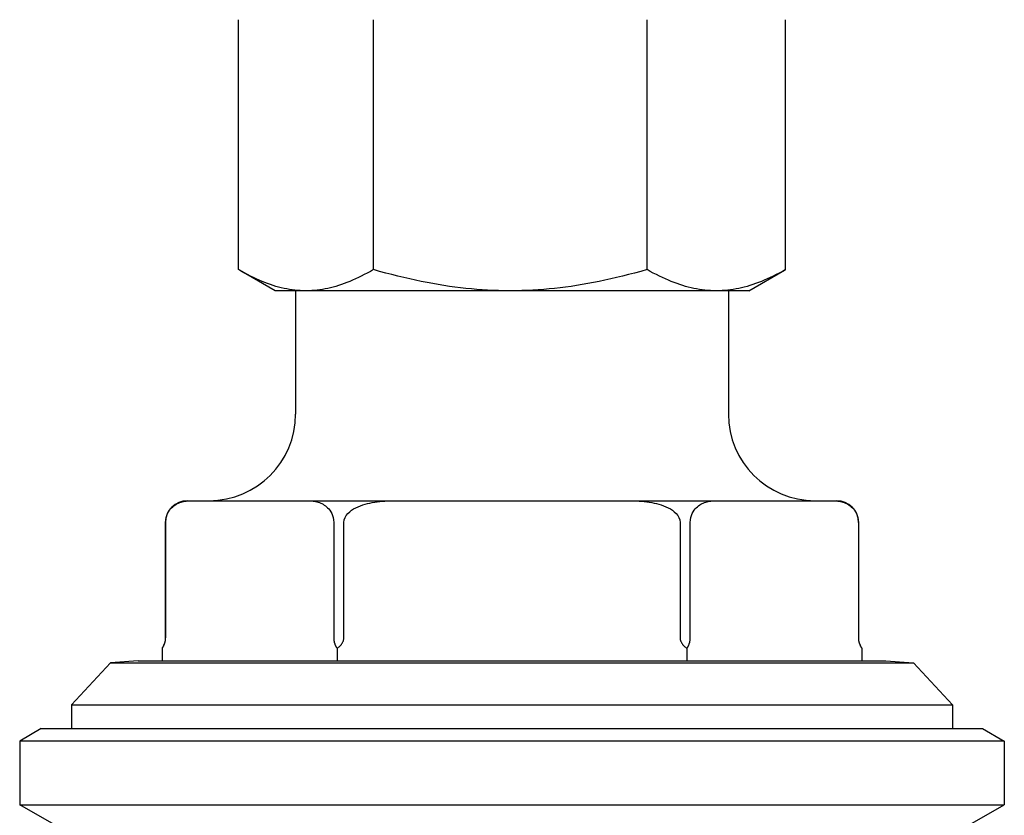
# Model space of a CAD drawing. Header units: millimetres. Extents: x 76 to 4093, y 0 to 405.
# Tile 2 of 9: x 311 to 356, y 215 to 252. Entities that reach past the tile are written whole.
import ezdxf

# ---------------------------------------------------------------- set-up
doc = ezdxf.new("R2010")
doc.units = ezdxf.units.MM
doc.layers.add('DETAIL', color=2, linetype='Continuous')

msp = doc.modelspace()

# ---------------------------------------------------------------- linework, layer by layer
at = {"layer": 'DETAIL'}
for p, q in [((321.102, 239.991), (321.102, 251.535)), ((327.341, 239.991), (327.341, 251.535)), ((339.985, 239.991), (339.985, 251.535)), ((346.389, 239.991), (346.389, 251.535)), ((322.795, 239.013), (321.156, 239.959)), ((344.696, 239.013), (346.335, 239.959)), ((324.202, 239.013), (322.795, 239.013)), ((323.745, 239.013), (323.745, 233.313)), ((324.241, 239.013), (324.202, 239.013)), ((333.624, 239.013), (324.241, 239.013)), ((333.703, 239.013), (333.624, 239.013)), ((343.167, 239.013), (333.703, 239.013)), ((343.207, 239.013), (343.167, 239.013)), ((344.696, 239.013), (343.207, 239.013)), ((343.745, 239.013), (343.745, 233.313)), ((318.734, 229.313), (318.913, 229.313)), ((318.913, 229.313), (321.621, 229.313)), ((321.621, 229.313), (324.329, 229.313)), ((324.329, 229.313), (328.329, 229.313)), ((328.329, 229.313), (333.745, 229.313)), ((333.745, 229.313), (339.162, 229.313)), ((339.162, 229.313), (343.162, 229.313)), ((343.162, 229.313), (345.87, 229.313)), ((345.87, 229.313), (348.578, 229.313)), ((348.578, 229.313), (348.757, 229.313)), ((317.734, 228.313), (317.734, 222.979)), ((317.737, 222.979), (317.737, 228.313)), ((325.506, 228.313), (325.506, 222.979)), ((325.977, 222.979), (325.977, 228.313)), ((341.514, 228.313), (341.514, 222.979)), ((341.985, 222.979), (341.985, 228.313)), ((349.754, 228.313), (349.754, 222.979)), ((349.757, 228.313), (349.757, 222.979)), ((317.58, 222.498), (317.58, 221.924)), ((325.663, 222.498), (325.663, 221.924)), ((341.828, 222.498), (341.828, 221.924)), ((349.911, 222.498), (349.911, 221.924)), ((315.19, 221.824), (313.396, 219.882)), ((316.463, 221.924), (315.19, 221.824)), ((315.19, 221.824), (352.301, 221.824)), ((316.463, 221.924), (351.028, 221.924)), ((351.028, 221.924), (352.301, 221.824)), ((352.301, 221.824), (354.095, 219.882)), ((313.396, 219.882), (354.095, 219.882)), ((313.396, 219.882), (313.396, 218.79)), ((354.095, 219.882), (354.095, 218.79)), ((311.995, 218.79), (310.995, 218.213)), ((311.995, 218.79), (355.495, 218.79)), ((355.495, 218.79), (356.495, 218.213)), ((356.495, 218.213), (310.995, 218.213)), ((310.995, 218.213), (310.995, 215.272)), ((356.495, 218.213), (356.495, 215.272)), ((310.995, 215.272), (356.495, 215.272)), ((312.695, 214.29), (310.995, 215.272)), ((354.795, 214.29), (356.495, 215.272))]:
    msp.add_line(p, q, dxfattribs=at)
at = {"layer": 'DETAIL', "flags": 128}
for points in [[(324.202, 239.013), (324.078, 239.015), (323.954, 239.02), (323.83, 239.029), (323.707, 239.041), (323.583, 239.057), (323.459, 239.075), (323.335, 239.097), (323.211, 239.122), (323.086, 239.151), (322.961, 239.182), (322.835, 239.217), (322.709, 239.256), (322.581, 239.297), (322.453, 239.343), (322.324, 239.391), (322.194, 239.443), (322.063, 239.498), (321.93, 239.557), (321.796, 239.62), (321.661, 239.687), (321.524, 239.757), (321.385, 239.831), (321.244, 239.909), (321.102, 239.991)], [(327.341, 239.991), (327.199, 239.909), (327.058, 239.831), (326.919, 239.757), (326.782, 239.687), (326.647, 239.62), (326.513, 239.557), (326.38, 239.498), (326.249, 239.443), (326.119, 239.391), (325.99, 239.343), (325.862, 239.297), (325.735, 239.256), (325.608, 239.217), (325.482, 239.182), (325.357, 239.151), (325.233, 239.122), (325.108, 239.097), (324.984, 239.075), (324.86, 239.057), (324.737, 239.041), (324.613, 239.029), (324.489, 239.02), (324.365, 239.015), (324.241, 239.013)], [(333.624, 239.013), (333.372, 239.015), (333.121, 239.02), (332.87, 239.029), (332.619, 239.041), (332.369, 239.057), (332.118, 239.075), (331.867, 239.097), (331.615, 239.122), (331.362, 239.151), (331.108, 239.182), (330.854, 239.217), (330.597, 239.256), (330.34, 239.297), (330.08, 239.343), (329.819, 239.391), (329.555, 239.443), (329.289, 239.498), (329.02, 239.557), (328.749, 239.62), (328.474, 239.687), (328.197, 239.757), (327.915, 239.831), (327.63, 239.909), (327.341, 239.991)], [(339.985, 239.991), (339.696, 239.909), (339.411, 239.831), (339.13, 239.757), (338.852, 239.687), (338.578, 239.62), (338.306, 239.557), (338.038, 239.498), (337.772, 239.443), (337.508, 239.391), (337.246, 239.343), (336.987, 239.297), (336.729, 239.256), (336.473, 239.217), (336.218, 239.182), (335.964, 239.151), (335.712, 239.122), (335.46, 239.097), (335.209, 239.075), (334.958, 239.057), (334.707, 239.041), (334.456, 239.029), (334.206, 239.02), (333.954, 239.015), (333.703, 239.013)], [(343.167, 239.013), (343.04, 239.015), (342.912, 239.02), (342.785, 239.029), (342.658, 239.041), (342.531, 239.057), (342.404, 239.075), (342.277, 239.097), (342.15, 239.122), (342.022, 239.151), (341.893, 239.182), (341.764, 239.217), (341.634, 239.256), (341.504, 239.297), (341.372, 239.343), (341.24, 239.391), (341.106, 239.443), (340.971, 239.498), (340.835, 239.557), (340.698, 239.62), (340.559, 239.687), (340.418, 239.757), (340.276, 239.831), (340.131, 239.909), (339.985, 239.991)], [(346.389, 239.991), (346.243, 239.909), (346.098, 239.831), (345.956, 239.757), (345.815, 239.687), (345.676, 239.62), (345.539, 239.557), (345.403, 239.498), (345.268, 239.443), (345.134, 239.391), (345.002, 239.343), (344.87, 239.297), (344.74, 239.256), (344.61, 239.217), (344.481, 239.182), (344.353, 239.151), (344.225, 239.122), (344.097, 239.097), (343.97, 239.075), (343.843, 239.057), (343.716, 239.041), (343.589, 239.029), (343.462, 239.02), (343.335, 239.015), (343.207, 239.013)], [(346.335, 239.959), (346.337, 239.961), (346.34, 239.962), (346.342, 239.963), (346.344, 239.965), (346.346, 239.966), (346.349, 239.967), (346.351, 239.968), (346.353, 239.97), (346.355, 239.971), (346.358, 239.972), (346.36, 239.974), (346.362, 239.975), (346.364, 239.976), (346.367, 239.978), (346.369, 239.979), (346.371, 239.98), (346.373, 239.981), (346.376, 239.983), (346.378, 239.984), (346.38, 239.985), (346.382, 239.987), (346.385, 239.988), (346.387, 239.989), (346.389, 239.991)], [(317.737, 228.313), (317.744, 228.428), (317.763, 228.535), (317.792, 228.636), (317.828, 228.721), (317.87, 228.8), (317.916, 228.871), (317.966, 228.934), (318.016, 228.989), (318.066, 229.036), (318.117, 229.077), (318.17, 229.115), (318.225, 229.148), (318.28, 229.178), (318.337, 229.204), (318.394, 229.227), (318.453, 229.247), (318.511, 229.264), (318.57, 229.278), (318.628, 229.289), (318.687, 229.298), (318.745, 229.305), (318.802, 229.309), (318.858, 229.312), (318.913, 229.313)], [(324.329, 229.313), (324.384, 229.312), (324.44, 229.309), (324.498, 229.305), (324.555, 229.298), (324.614, 229.289), (324.672, 229.278), (324.731, 229.264), (324.79, 229.247), (324.848, 229.227), (324.905, 229.204), (324.962, 229.178), (325.018, 229.148), (325.072, 229.115), (325.125, 229.077), (325.176, 229.036), (325.226, 228.989), (325.277, 228.934), (325.326, 228.871), (325.373, 228.8), (325.415, 228.721), (325.45, 228.636), (325.48, 228.535), (325.499, 228.428), (325.506, 228.313)], [(325.977, 228.313), (325.99, 228.428), (326.029, 228.535), (326.086, 228.632), (326.159, 228.72), (326.244, 228.801), (326.335, 228.872), (326.428, 228.931), (326.528, 228.985), (326.634, 229.034), (326.744, 229.078), (326.854, 229.117), (326.964, 229.151), (327.071, 229.179), (327.179, 229.204), (327.29, 229.226), (327.404, 229.245), (327.52, 229.262), (327.638, 229.276), (327.756, 229.288), (327.874, 229.297), (327.991, 229.304), (328.106, 229.309), (328.219, 229.312), (328.329, 229.313)], [(339.162, 229.313), (339.272, 229.312), (339.385, 229.309), (339.5, 229.304), (339.617, 229.297), (339.735, 229.288), (339.853, 229.276), (339.971, 229.262), (340.087, 229.245), (340.201, 229.226), (340.312, 229.204), (340.42, 229.179), (340.527, 229.151), (340.637, 229.117), (340.747, 229.078), (340.857, 229.034), (340.963, 228.985), (341.063, 228.931), (341.156, 228.872), (341.247, 228.801), (341.332, 228.72), (341.405, 228.632), (341.462, 228.535), (341.501, 228.428), (341.514, 228.313)], [(341.985, 228.313), (341.992, 228.428), (342.012, 228.535), (342.04, 228.632), (342.076, 228.72), (342.119, 228.801), (342.165, 228.872), (342.211, 228.931), (342.261, 228.985), (342.314, 229.034), (342.369, 229.078), (342.424, 229.117), (342.479, 229.151), (342.532, 229.179), (342.586, 229.204), (342.642, 229.226), (342.699, 229.245), (342.757, 229.262), (342.816, 229.276), (342.875, 229.288), (342.934, 229.297), (342.993, 229.304), (343.05, 229.309), (343.107, 229.312), (343.162, 229.313)], [(348.578, 229.313), (348.633, 229.312), (348.689, 229.309), (348.747, 229.304), (348.806, 229.297), (348.865, 229.288), (348.924, 229.276), (348.982, 229.262), (349.041, 229.245), (349.098, 229.226), (349.153, 229.204), (349.207, 229.179), (349.26, 229.151), (349.315, 229.117), (349.371, 229.078), (349.426, 229.034), (349.479, 228.985), (349.529, 228.931), (349.575, 228.872), (349.621, 228.801), (349.663, 228.72), (349.7, 228.632), (349.728, 228.535), (349.747, 228.428), (349.754, 228.313)], [(317.607, 222.539), (317.616, 222.553), (317.624, 222.567), (317.633, 222.582), (317.641, 222.597), (317.649, 222.612), (317.656, 222.628), (317.664, 222.644), (317.671, 222.66), (317.678, 222.677), (317.684, 222.693), (317.69, 222.71), (317.697, 222.728), (317.702, 222.747), (317.708, 222.767), (317.713, 222.787), (317.718, 222.808), (317.722, 222.828), (317.726, 222.848), (317.729, 222.869), (317.732, 222.89), (317.734, 222.913), (317.735, 222.935), (317.736, 222.957), (317.737, 222.979)], [(325.506, 222.979), (325.506, 222.957), (325.507, 222.935), (325.508, 222.913), (325.511, 222.89), (325.513, 222.869), (325.516, 222.848), (325.52, 222.828), (325.524, 222.808), (325.529, 222.787), (325.534, 222.767), (325.54, 222.747), (325.546, 222.728), (325.552, 222.71), (325.558, 222.693), (325.564, 222.677), (325.571, 222.66), (325.578, 222.644), (325.586, 222.628), (325.594, 222.612), (325.601, 222.597), (325.61, 222.582), (325.618, 222.567), (325.627, 222.553), (325.635, 222.539)], [(325.717, 222.539), (325.734, 222.553), (325.752, 222.567), (325.768, 222.582), (325.785, 222.597), (325.801, 222.612), (325.816, 222.628), (325.831, 222.644), (325.845, 222.66), (325.859, 222.677), (325.872, 222.693), (325.884, 222.71), (325.896, 222.728), (325.908, 222.747), (325.919, 222.767), (325.93, 222.787), (325.939, 222.808), (325.948, 222.828), (325.955, 222.848), (325.961, 222.869), (325.966, 222.89), (325.971, 222.913), (325.974, 222.935), (325.976, 222.957), (325.977, 222.979)], [(341.514, 222.979), (341.515, 222.957), (341.517, 222.935), (341.52, 222.913), (341.524, 222.89), (341.53, 222.869), (341.536, 222.848), (341.543, 222.828), (341.552, 222.808), (341.561, 222.787), (341.572, 222.767), (341.583, 222.747), (341.595, 222.728), (341.607, 222.71), (341.619, 222.693), (341.632, 222.677), (341.646, 222.66), (341.66, 222.644), (341.675, 222.628), (341.69, 222.612), (341.706, 222.597), (341.723, 222.582), (341.739, 222.567), (341.757, 222.553), (341.774, 222.539)], [(341.856, 222.539), (341.864, 222.553), (341.873, 222.567), (341.881, 222.582), (341.89, 222.597), (341.898, 222.613), (341.905, 222.629), (341.913, 222.645), (341.92, 222.662), (341.927, 222.679), (341.934, 222.696), (341.94, 222.713), (341.946, 222.73), (341.952, 222.748), (341.957, 222.767), (341.962, 222.787), (341.967, 222.808), (341.971, 222.829), (341.975, 222.849), (341.978, 222.869), (341.98, 222.891), (341.983, 222.913), (341.984, 222.935), (341.985, 222.957), (341.985, 222.979)], [(349.754, 222.979), (349.755, 222.957), (349.756, 222.935), (349.757, 222.913), (349.759, 222.891), (349.762, 222.869), (349.765, 222.849), (349.769, 222.829), (349.773, 222.808), (349.778, 222.787), (349.783, 222.767), (349.788, 222.748), (349.794, 222.73), (349.8, 222.713), (349.806, 222.696), (349.812, 222.679), (349.819, 222.662), (349.827, 222.645), (349.834, 222.629), (349.842, 222.613), (349.85, 222.597), (349.858, 222.582), (349.867, 222.567), (349.875, 222.553), (349.884, 222.539)], [(317.58, 222.498), (317.581, 222.499), (317.582, 222.501), (317.583, 222.503), (317.584, 222.504), (317.585, 222.506), (317.586, 222.508), (317.588, 222.509), (317.589, 222.511), (317.59, 222.513), (317.591, 222.514), (317.592, 222.516), (317.593, 222.518), (317.594, 222.519), (317.596, 222.521), (317.597, 222.523), (317.598, 222.525), (317.599, 222.526), (317.6, 222.528), (317.601, 222.53), (317.602, 222.531), (317.603, 222.533), (317.605, 222.535), (317.606, 222.537), (317.607, 222.539)], [(325.635, 222.539), (325.637, 222.537), (325.638, 222.535), (325.639, 222.533), (325.64, 222.531), (325.641, 222.53), (325.642, 222.528), (325.643, 222.526), (325.644, 222.525), (325.646, 222.523), (325.647, 222.521), (325.648, 222.519), (325.649, 222.518), (325.65, 222.516), (325.651, 222.514), (325.652, 222.513), (325.654, 222.511), (325.655, 222.509), (325.656, 222.508), (325.657, 222.506), (325.658, 222.504), (325.659, 222.503), (325.66, 222.501), (325.661, 222.499), (325.663, 222.498)], [(325.663, 222.498), (325.665, 222.499), (325.667, 222.501), (325.669, 222.503), (325.672, 222.504), (325.674, 222.506), (325.676, 222.508), (325.678, 222.509), (325.681, 222.511), (325.683, 222.513), (325.685, 222.514), (325.688, 222.516), (325.69, 222.518), (325.692, 222.519), (325.694, 222.521), (325.697, 222.523), (325.699, 222.525), (325.701, 222.526), (325.703, 222.528), (325.706, 222.53), (325.708, 222.531), (325.71, 222.533), (325.712, 222.535), (325.715, 222.537), (325.717, 222.539)], [(341.774, 222.539), (341.776, 222.537), (341.779, 222.535), (341.781, 222.533), (341.783, 222.531), (341.785, 222.53), (341.788, 222.528), (341.79, 222.526), (341.792, 222.525), (341.794, 222.523), (341.797, 222.521), (341.799, 222.519), (341.801, 222.518), (341.803, 222.516), (341.806, 222.514), (341.808, 222.513), (341.81, 222.511), (341.813, 222.509), (341.815, 222.508), (341.817, 222.506), (341.819, 222.504), (341.822, 222.503), (341.824, 222.501), (341.826, 222.499), (341.828, 222.498)], [(341.828, 222.498), (341.83, 222.499), (341.831, 222.501), (341.832, 222.503), (341.833, 222.504), (341.834, 222.506), (341.835, 222.508), (341.836, 222.509), (341.837, 222.511), (341.839, 222.513), (341.84, 222.514), (341.841, 222.516), (341.842, 222.518), (341.843, 222.519), (341.844, 222.521), (341.845, 222.523), (341.847, 222.525), (341.848, 222.526), (341.849, 222.528), (341.85, 222.53), (341.851, 222.531), (341.852, 222.533), (341.853, 222.535), (341.854, 222.537), (341.856, 222.539)], [(349.884, 222.539), (349.885, 222.537), (349.886, 222.535), (349.888, 222.533), (349.889, 222.531), (349.89, 222.53), (349.891, 222.528), (349.892, 222.526), (349.893, 222.525), (349.894, 222.523), (349.895, 222.521), (349.897, 222.519), (349.898, 222.518), (349.899, 222.516), (349.9, 222.514), (349.901, 222.513), (349.902, 222.511), (349.903, 222.509), (349.904, 222.508), (349.906, 222.506), (349.907, 222.504), (349.908, 222.503), (349.909, 222.501), (349.91, 222.499), (349.911, 222.498)]]:
    msp.add_lwpolyline(points, dxfattribs=at)
at = {"layer": 'DETAIL'}
for centre, radius, start, end in [((319.745, 233.313), 4, 270, 0), ((347.745, 233.313), 4, 180, 270), ((318.734, 228.313), 1, 90, 180), ((348.757, 228.313), 1, 0, 90), ((316.912, 222.979), 0.823, 327.6519, 0), ((350.579, 222.979), 0.823, 180, 212.3481), ((316.615, 223.167), 1.174, 325.2631, 327.6519), ((350.876, 223.167), 1.174, 212.3481, 214.7369)]:
    msp.add_arc(centre, radius, start, end, dxfattribs=at)

doc.saveas('drawing.dxf')
